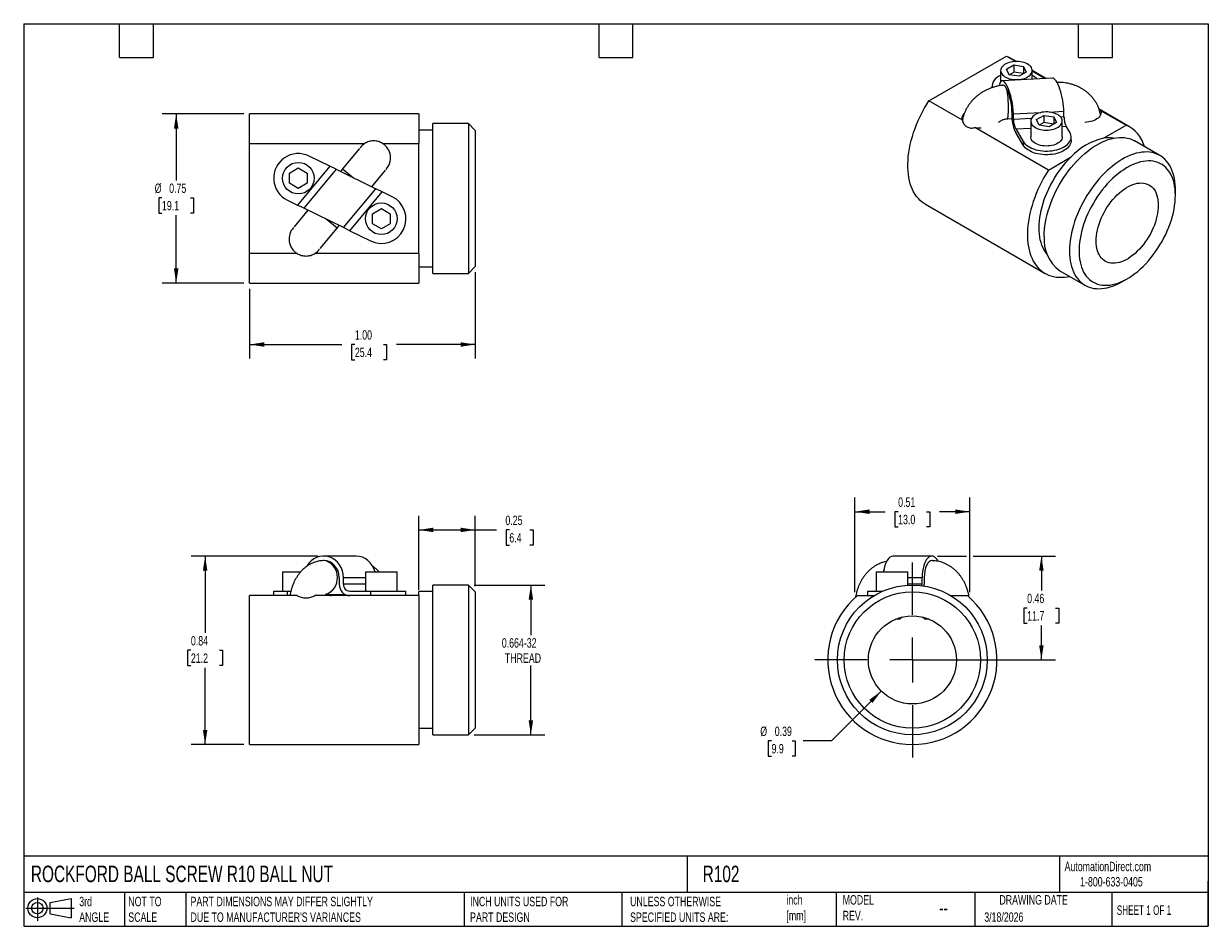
# Model space of a CAD drawing. Header units: inches. Extents: x 0.12 to 5.38, y 0.12 to 4.12.
import ezdxf

# ---------------------------------------------------------------- set-up
doc = ezdxf.new("R2010")
doc.units = ezdxf.units.IN
doc.header["$LTSCALE"] = 0.5
doc.header["$MEASUREMENT"] = 0
doc.linetypes.add('SLD-Center', pattern=[0.75, 0.6, -0.05, 0.05, -0.05])
doc.linetypes.add('SLD-Solid', pattern=[0])
doc.layers.add('CENTER', color=40, linetype='SLD-Center')
doc.layers.add('SLD-DEFPOINTS', color=7, linetype='Continuous')
doc.layers.add('DIMENSIONS', color=140, linetype='SLD-Solid', lineweight=25)
doc.layers.add('TEXT', color=140, linetype='SLD-Solid', lineweight=25)
doc.styles.add('SLDTEXTSTYLE0', font='TXT', dxfattribs={"width": 0.7})
doc.styles.add('SLDTEXTSTYLE1', font='TXT', dxfattribs={"width": 0.65})
doc.dimstyles.new('SLDDIMSTYLE0', dxfattribs={"dimtxt": 0.04248, "dimasz": 0.065, "dimexe": 0, "dimexo": 0.0625, "dimgap": 0.01062, "dimtad": 0, "dimtih": 1, "dimtoh": 1, "dimrnd": 1e-09, "dimzin": 12, "dimdsep": 46, "dimtxsty": 'SLDTEXTSTYLE0', "dimsah": 1, "dimcen": 0.09, "dimadec": 0, "dimazin": 3, "dimtfac": 1, "dimtofl": 0, "dimtmove": 0, "dimatfit": 3, "dimfxl": 0, "dimfrac": 2, "dimtolj": 1, "dimtzin": 12, "dimarcsym": 0})
doc.dimstyles.new('SLDDIMSTYLE1', dxfattribs={"dimtxt": 0.04248, "dimasz": 0.065, "dimexe": 0, "dimexo": 0.0625, "dimgap": 0.01062, "dimtad": 0, "dimtih": 1, "dimtoh": 1, "dimrnd": 1e-09, "dimdsep": 46, "dimtxsty": 'SLDTEXTSTYLE0', "dimsah": 1, "dimcen": 0.09, "dimadec": 0, "dimazin": 2, "dimtfac": 1, "dimtofl": 0, "dimtmove": 0, "dimatfit": 3, "dimfxl": 0, "dimfrac": 2, "dimtolj": 1, "dimtzin": 12, "dimarcsym": 0})
doc.dimstyles.new('SLDDIMSTYLE2', dxfattribs={"dimtxt": 0.04248, "dimasz": 0.065, "dimexe": 0, "dimexo": 0.0625, "dimgap": 0.01062, "dimtad": 0, "dimtih": 1, "dimtoh": 1, "dimrnd": 1e-09, "dimdsep": 46, "dimtxsty": 'SLDTEXTSTYLE0', "dimsah": 1, "dimcen": 0, "dimadec": 0, "dimazin": 2, "dimtfac": 1, "dimtofl": 0, "dimtmove": 0, "dimatfit": 3, "dimfxl": 0, "dimfrac": 2, "dimtolj": 1, "dimtzin": 12, "dimarcsym": 0})
doc.dimstyles.new('SLDDIMSTYLE3', dxfattribs={"dimtxt": 0.04248, "dimasz": 0.065, "dimexe": 0, "dimexo": 0.0625, "dimgap": 0.01062, "dimtad": 0, "dimtih": 1, "dimtoh": 1, "dimrnd": 1e-09, "dimzin": 4, "dimdsep": 46, "dimtxsty": 'SLDTEXTSTYLE0', "dimsah": 1, "dimcen": 0.09, "dimadec": 0, "dimazin": 1, "dimtfac": 1, "dimtofl": 0, "dimtmove": 0, "dimatfit": 3, "dimfxl": 0, "dimfrac": 2, "dimtolj": 1, "dimtzin": 12, "dimarcsym": 0})

# ---------------------------------------------------------------- blocks, each defined once
blk = doc.blocks.new('Block11')
at = {"color": 7, "linetype": 'SLD-Solid', "lineweight": 18}
for p, q in [((0, 0.0567), (0.2141, 0.0567)), ((0.051, 0.1045), (0.051, 0)), ((0.1079, 0.082), (0.2003, 0.0991)), ((0.1079, 0.0314), (0.1079, 0.082)), ((0.2003, 0.0991), (0.2003, 0.0144)), ((0.1079, 0.0314), (0.2003, 0.0144))]:
    blk.add_line(p, q, dxfattribs=at)
for radius in [0.0423, 0.0253]:
    blk.add_circle((0.051, 0.0567), radius, dxfattribs=at)
blk = doc.blocks.new('Block12')
at = {"layer": 'SLD-DEFPOINTS'}
blk.add_blockref('Block11', (0, 0), dxfattribs=at)
blk = doc.blocks.new('_D')
at = {"layer": 'DIMENSIONS'}
for p, q in [((2.1209, 1.6375), (2.4352, 1.6375)), ((2.3727, 1.6375), (2.3727, 1.4155)), ((2.3727, 0.9735), (2.3727, 1.2805)), ((2.1209, 0.9735), (2.4352, 0.9735))]:
    blk.add_line(p, q, dxfattribs=at)
for points in [[(2.3727, 1.6375), (2.3627, 1.5725), (2.3827, 1.5725)], [(2.3727, 0.9735), (2.3827, 1.0385), (2.3627, 1.0385)]]:
    blk.add_solid(points, dxfattribs=at)
at = {"layer": 'DIMENSIONS', "char_height": 0.04167, "attachment_point": 1, "style": 'SLDTEXTSTYLE0'}
for s, insert in [('0.664-32', (2.2439, 1.4017)), ('THREAD', (2.2574, 1.3342))]:
    blk.add_mtext(s, dxfattribs=dict(at, insert=insert))
blk = doc.blocks.new('_D_1')
at = {"layer": 'DIMENSIONS'}
for p, q in [((1.4291, 1.7655), (0.8666, 1.7655)), ((0.9291, 1.7655), (0.9291, 1.425)), ((0.866, 1.348), (0.8517, 1.348)), ((0.8517, 1.348), (0.8517, 1.2805)), ((0.9922, 1.348), (1.0065, 1.348)), ((1.0065, 1.348), (1.0065, 1.2805)), ((0.8517, 1.2805), (0.866, 1.2805)), ((0.9291, 0.9305), (0.9291, 1.271)), ((1.0065, 1.2805), (0.9922, 1.2805)), ((1.1009, 0.9305), (0.8666, 0.9305))]:
    blk.add_line(p, q, dxfattribs=at)
for points in [[(0.9291, 1.7655), (0.9191, 1.7005), (0.9391, 1.7005)], [(0.9291, 0.9305), (0.9391, 0.9955), (0.9191, 0.9955)]]:
    blk.add_solid(points, dxfattribs=at)
at = {"layer": 'DIMENSIONS', "char_height": 0.04167, "attachment_point": 1, "style": 'SLDTEXTSTYLE0'}
for s, insert in [('0.84', (0.866, 1.4112)), ('21.2', (0.866, 1.3342))]:
    blk.add_mtext(s, dxfattribs=dict(at, insert=insert))
blk = doc.blocks.new('_D_2')
at = {"layer": 'DIMENSIONS'}
for p, q in [((1.8759, 1.6155), (1.8759, 1.9441)), ((2.1259, 1.6325), (2.1259, 1.9441)), ((1.8759, 1.8816), (2.1259, 1.8816)), ((2.1259, 1.8816), (2.2198, 1.8816)), ((2.2773, 1.8816), (2.2631, 1.8816)), ((2.2631, 1.8816), (2.2631, 1.8141)), ((2.3682, 1.8816), (2.3825, 1.8816)), ((2.3825, 1.8816), (2.3825, 1.8141)), ((2.2631, 1.8141), (2.2773, 1.8141)), ((2.3825, 1.8141), (2.3682, 1.8141))]:
    blk.add_line(p, q, dxfattribs=at)
for points in [[(1.8759, 1.8816), (1.9409, 1.8716), (1.9409, 1.8916)], [(2.1259, 1.8816), (2.0609, 1.8916), (2.0609, 1.8716)]]:
    blk.add_solid(points, dxfattribs=at)
at = {"layer": 'DIMENSIONS', "char_height": 0.04167, "attachment_point": 1, "style": 'SLDTEXTSTYLE0'}
for s, insert in [('0.25', (2.2597, 1.9448)), ('6.4', (2.2773, 1.8678))]:
    blk.add_mtext(s, dxfattribs=dict(at, insert=insert))
blk = doc.blocks.new('_D_3')
at = {"layer": 'DIMENSIONS'}
for p, q in [((3.9256, 1.1676), (3.7048, 0.9468)), ((3.4392, 0.9468), (3.4249, 0.9468)), ((3.4249, 0.9468), (3.4249, 0.8793)), ((3.5301, 0.9468), (3.5443, 0.9468)), ((3.5443, 0.9468), (3.5443, 0.8793)), ((3.7048, 0.9468), (3.5798, 0.9468)), ((3.4249, 0.8793), (3.4392, 0.8793)), ((3.5443, 0.8793), (3.5301, 0.8793))]:
    blk.add_line(p, q, dxfattribs=at)
blk.add_solid([(3.9256, 1.1676), (3.8726, 1.1287), (3.8867, 1.1146)], dxfattribs=at)
at = {"layer": 'DIMENSIONS', "char_height": 0.04167, "attachment_point": 1, "style": 'SLDTEXTSTYLE0'}
for s, insert in [('%%c', (3.3894, 1.01)), ('0.39', (3.4536, 1.01)), ('9.9', (3.4392, 0.933))]:
    blk.add_mtext(s, dxfattribs=dict(at, insert=insert))
blk = doc.blocks.new('_D_4')
at = {"layer": 'DIMENSIONS'}
for p, q in [((4.1747, 1.7655), (4.3035, 1.7655)), ((4.3335, 1.7655), (4.6978, 1.7655)), ((4.6353, 1.7655), (4.6353, 1.6125)), ((4.5722, 1.5355), (4.558, 1.5355)), ((4.558, 1.5355), (4.558, 1.468)), ((4.6985, 1.5355), (4.7127, 1.5355)), ((4.7127, 1.5355), (4.7127, 1.468)), ((4.558, 1.468), (4.5722, 1.468)), ((4.6353, 1.3055), (4.6353, 1.4585)), ((4.7127, 1.468), (4.6985, 1.468)), ((4.0885, 1.3055), (4.6978, 1.3055))]:
    blk.add_line(p, q, dxfattribs=at)
for points in [[(4.6353, 1.7655), (4.6253, 1.7005), (4.6453, 1.7005)], [(4.6353, 1.3055), (4.6453, 1.3705), (4.6253, 1.3705)]]:
    blk.add_solid(points, dxfattribs=at)
at = {"layer": 'DIMENSIONS', "char_height": 0.04167, "attachment_point": 1, "style": 'SLDTEXTSTYLE0'}
for s, insert in [('0.46', (4.5722, 1.5987)), ('11.7', (4.5722, 1.5217))]:
    blk.add_mtext(s, dxfattribs=dict(at, insert=insert))
blk = doc.blocks.new('_D_5')
at = {"layer": 'DIMENSIONS'}
for p, q in [((3.8085, 1.6054), (3.8085, 2.0248)), ((4.3185, 1.6054), (4.3185, 2.0248)), ((3.8085, 1.9623), (3.9428, 1.9623)), ((4.0004, 1.9623), (3.9861, 1.9623)), ((3.9861, 1.9623), (3.9861, 1.8948)), ((4.1266, 1.9623), (4.1409, 1.9623)), ((4.1409, 1.9623), (4.1409, 1.8948)), ((4.3185, 1.9623), (4.1842, 1.9623)), ((3.9861, 1.8948), (4.0004, 1.8948)), ((4.1409, 1.8948), (4.1266, 1.8948))]:
    blk.add_line(p, q, dxfattribs=at)
for points in [[(3.8085, 1.9623), (3.8735, 1.9523), (3.8735, 1.9723)], [(4.3185, 1.9623), (4.2535, 1.9723), (4.2535, 1.9523)]]:
    blk.add_solid(points, dxfattribs=at)
at = {"layer": 'DIMENSIONS', "char_height": 0.04167, "attachment_point": 1, "style": 'SLDTEXTSTYLE0'}
for s, insert in [('0.51', (4.0004, 2.0255)), ('13.0', (4.0004, 1.9485))]:
    blk.add_mtext(s, dxfattribs=dict(at, insert=insert))
blk = doc.blocks.new('SW_CENTERMARKSYMBOL_0')
at = {"layer": 'CENTER', "color": 0}
for p, q in [((0, 0.2), (0, 0.432)), ((0, 0), (0, 0.1)), ((-0.2, 0), (-0.432, 0)), ((0, 0), (-0.1, 0)), ((0, 0), (0, -0.1)), ((0, 0), (0.1, 0)), ((0.2, 0), (0.432, 0)), ((0, -0.2), (0, -0.432))]:
    blk.add_line(p, q, dxfattribs=at)
blk = doc.blocks.new('_D_6')
at = {"layer": 'DIMENSIONS'}
for p, q in [((1.1009, 3.7254), (0.7383, 3.7254)), ((0.8008, 3.7254), (0.8008, 3.4304)), ((0.7377, 3.3534), (0.7234, 3.3534)), ((0.7234, 3.3534), (0.7234, 3.2859)), ((0.8639, 3.3534), (0.8782, 3.3534)), ((0.8782, 3.3534), (0.8782, 3.2859)), ((0.7234, 3.2859), (0.7377, 3.2859)), ((0.8008, 2.9754), (0.8008, 3.2764)), ((0.8782, 3.2859), (0.8639, 3.2859)), ((1.1009, 2.9754), (0.7383, 2.9754))]:
    blk.add_line(p, q, dxfattribs=at)
for points in [[(0.8008, 3.7254), (0.7908, 3.6604), (0.8108, 3.6604)], [(0.8008, 2.9754), (0.8108, 3.0404), (0.7908, 3.0404)]]:
    blk.add_solid(points, dxfattribs=at)
at = {"layer": 'DIMENSIONS', "char_height": 0.04167, "attachment_point": 1, "style": 'SLDTEXTSTYLE0'}
for s, insert in [('%%c', (0.7056, 3.4166)), ('0.75', (0.7697, 3.4166)), ('19.1', (0.7377, 3.3396))]:
    blk.add_mtext(s, dxfattribs=dict(at, insert=insert))
blk = doc.blocks.new('_D_7')
at = {"layer": 'DIMENSIONS'}
for p, q in [((2.1259, 3.0234), (2.1259, 2.6408)), ((1.1259, 2.9504), (1.1259, 2.6408)), ((1.1259, 2.7033), (1.5351, 2.7033)), ((1.5927, 2.7033), (1.5784, 2.7033)), ((1.5784, 2.7033), (1.5784, 2.6358)), ((1.7189, 2.7033), (1.7332, 2.7033)), ((1.7332, 2.7033), (1.7332, 2.6358)), ((2.1259, 2.7033), (1.7765, 2.7033)), ((1.5784, 2.6358), (1.5927, 2.6358)), ((1.7332, 2.6358), (1.7189, 2.6358))]:
    blk.add_line(p, q, dxfattribs=at)
for points in [[(1.1259, 2.7033), (1.1909, 2.6933), (1.1909, 2.7133)], [(2.1259, 2.7033), (2.0609, 2.7133), (2.0609, 2.6933)]]:
    blk.add_solid(points, dxfattribs=at)
at = {"layer": 'DIMENSIONS', "char_height": 0.04167, "attachment_point": 1, "style": 'SLDTEXTSTYLE0'}
for s, insert in [('1.00', (1.5927, 2.7665)), ('25.4', (1.5927, 2.6895))]:
    blk.add_mtext(s, dxfattribs=dict(at, insert=insert))

msp = doc.modelspace()

# ---------------------------------------------------------------- linework, layer by layer
for p, q in [((4.1361, 3.7827), (4.4808, 3.9816)), ((4.4808, 3.9816), (4.5222, 3.9577)), ((4.4811, 3.9241), (4.513, 3.9425)), ((4.5244, 3.9578), (4.4959, 3.9742)), ((4.513, 3.9425), (4.5566, 3.9358)), ((4.513, 3.9425), (4.513, 3.9106)), ((4.4547, 3.9173), (4.4547, 3.8684)), ((4.4928, 3.8989), (4.4811, 3.9241)), ((4.4928, 3.8989), (4.513, 3.9106)), ((4.5364, 3.8922), (4.4928, 3.8989)), ((4.5566, 3.9039), (4.513, 3.9106)), ((4.5683, 3.9106), (4.5364, 3.8922)), ((4.5566, 3.9358), (4.5683, 3.9106)), ((4.5566, 3.9358), (4.5566, 3.9039)), ((4.5947, 3.8795), (4.5947, 3.9173)), ((4.6545, 3.8826), (4.5947, 3.9172)), ((4.5947, 3.9159), (4.6525, 3.8825)), ((4.4157, 3.8471), (4.4157, 3.8411)), ((4.6847, 3.8842), (4.4611, 3.8725)), ((4.2849, 3.6968), (4.1361, 3.7827)), ((4.5046, 3.7362), (4.5046, 3.7117)), ((4.5113, 3.7249), (4.6333, 3.7313)), ((4.6703, 3.7333), (4.7348, 3.7367)), ((4.7348, 3.7122), (4.7348, 3.7367)), ((5.0263, 3.668), (4.8908, 3.7463)), ((4.8977, 3.741), (5.0111, 3.6755)), ((1.8759, 3.7254), (1.1259, 3.7254)), ((1.1259, 3.5942), (1.1259, 3.7254)), ((1.8759, 3.7254), (1.8759, 3.5942)), ((2.0959, 3.6824), (1.9379, 3.6824)), ((1.9379, 3.0184), (1.9379, 3.6824)), ((2.1259, 3.6524), (2.0959, 3.6824)), ((2.0959, 3.6824), (2.0959, 3.0184)), ((4.4864, 3.7036), (4.5048, 3.7045)), ((4.5113, 3.7004), (4.5113, 3.7249)), ((4.5906, 3.7046), (4.5113, 3.7004)), ((4.5879, 3.6935), (4.5879, 3.6233)), ((4.6143, 3.7002), (4.6462, 3.7186)), ((4.626, 3.6751), (4.6143, 3.7002)), ((4.6462, 3.6867), (4.626, 3.6751)), ((4.6696, 3.6683), (4.626, 3.6751)), ((4.6462, 3.7186), (4.6898, 3.7119)), ((4.6462, 3.7186), (4.6462, 3.6867)), ((4.6898, 3.68), (4.6462, 3.6867)), ((4.7015, 3.6868), (4.6696, 3.6683)), ((4.6898, 3.7119), (4.7015, 3.6868)), ((4.6898, 3.7119), (4.6898, 3.68)), ((4.7348, 3.7122), (4.7206, 3.7114)), ((4.7279, 3.6233), (4.7279, 3.6935)), ((4.9105, 3.6174), (5.0111, 3.6755)), ((1.9379, 3.6529), (1.8759, 3.6529)), ((2.1259, 3.6524), (2.1259, 3.0484)), ((4.6664, 3.4765), (4.3409, 3.6645)), ((4.5213, 3.6591), (4.5879, 3.6626)), ((4.5213, 3.6591), (4.5548, 3.6028)), ((4.5548, 3.5865), (4.5213, 3.6427)), ((4.7279, 3.6699), (4.7449, 3.6708)), ((4.761, 3.6437), (4.7449, 3.6708)), ((4.7669, 3.6069), (4.7669, 3.6233)), ((1.1259, 3.5942), (1.6364, 3.5942)), ((1.1259, 3.1067), (1.1259, 3.5942)), ((1.613, 3.572), (1.5383, 3.4824)), ((1.7155, 3.5942), (1.8759, 3.5942)), ((1.8759, 3.4518), (1.8759, 3.5942)), ((4.5548, 3.6028), (4.5548, 3.5865)), ((5.1603, 3.541), (5.0486, 3.6055)), ((1.4822, 3.4932), (1.3896, 3.5384)), ((4.6664, 3.4765), (4.7671, 3.5346)), ((1.3027, 3.463), (1.3418, 3.4855)), ((1.4822, 3.4932), (1.3385, 3.3207)), ((1.3418, 3.4855), (1.3808, 3.463)), ((1.5099, 3.4796), (1.3662, 3.3072)), ((1.5099, 3.4796), (1.4822, 3.4932)), ((1.5099, 3.4796), (1.6857, 3.3937)), ((1.5383, 3.4824), (1.5284, 3.4706)), ((1.5383, 3.4824), (1.5868, 3.442)), ((1.6672, 3.4027), (1.7282, 3.476)), ((1.3027, 3.4179), (1.3027, 3.463)), ((1.3418, 3.3953), (1.3027, 3.4179)), ((1.3808, 3.4179), (1.3418, 3.3953)), ((1.3808, 3.463), (1.3808, 3.4179)), ((1.8759, 3.249), (1.8759, 3.4518)), ((1.542, 3.2213), (1.6857, 3.3937)), ((1.5697, 3.2077), (1.7134, 3.3801)), ((1.7134, 3.3801), (1.6857, 3.3937)), ((1.758, 3.3584), (1.7134, 3.3801)), ((5.2291, 3.3645), (5.2291, 3.389)), ((1.2939, 3.3425), (1.3385, 3.3207)), ((1.3662, 3.3072), (1.3385, 3.3207)), ((4.121, 3.3247), (4.6513, 3.0185)), ((1.3847, 3.2981), (1.3237, 3.2249)), ((1.542, 3.2213), (1.3662, 3.3072)), ((1.5136, 3.2185), (1.4651, 3.2588)), ((1.6711, 3.283), (1.7101, 3.3055)), ((1.6711, 3.2379), (1.6711, 3.283)), ((1.7101, 3.3055), (1.7492, 3.283)), ((1.7492, 3.283), (1.7492, 3.2379)), ((1.4389, 3.1289), (1.5136, 3.2185)), ((1.5136, 3.2185), (1.5235, 3.2303)), ((1.5697, 3.2077), (1.542, 3.2213)), ((1.5697, 3.2077), (1.6623, 3.1625)), ((1.7101, 3.2153), (1.6711, 3.2379)), ((1.7492, 3.2379), (1.7101, 3.2153)), ((1.8759, 3.1067), (1.8759, 3.249)), ((1.1259, 2.9754), (1.1259, 3.1067)), ((1.3364, 3.1067), (1.1259, 3.1067)), ((1.8759, 3.1067), (1.4155, 3.1067)), ((1.8759, 3.1067), (1.8759, 2.9754)), ((1.8759, 3.0479), (1.9379, 3.0479)), ((2.0959, 3.0184), (2.1259, 3.0484)), ((1.9379, 3.0184), (2.0959, 3.0184)), ((4.7166, 3.0304), (4.8284, 2.9659)), ((4.9944, 2.9824), (5.0156, 2.9947)), ((1.1259, 2.9754), (1.8759, 2.9754)), ((1.5978, 1.7655), (1.4541, 1.7655)), ((4.1497, 1.7655), (3.9773, 1.7655)), ((1.2718, 1.6965), (1.2718, 1.6105)), ((1.2718, 1.6965), (1.3531, 1.6965)), ((1.6401, 1.6965), (1.6401, 1.6105)), ((1.6401, 1.6965), (1.7801, 1.6965)), ((1.7801, 1.6105), (1.7801, 1.6965)), ((3.9035, 1.6965), (3.9035, 1.6105)), ((3.9035, 1.6965), (4.0341, 1.6965)), ((4.0341, 1.6965), (4.0435, 1.6965)), ((4.0435, 1.6369), (4.0435, 1.6965)), ((1.5235, 1.6705), (1.5235, 1.6405)), ((1.542, 1.6405), (1.542, 1.6705)), ((1.542, 1.6705), (1.6401, 1.6705)), ((1.6401, 1.6405), (1.542, 1.6405)), ((2.0959, 1.6375), (1.9379, 1.6375)), ((1.9379, 1.3055), (1.9379, 1.6375)), ((2.1259, 1.6075), (2.0959, 1.6375)), ((2.0959, 1.6375), (2.0959, 1.3055)), ((4.0435, 1.6705), (4.1068, 1.6705)), ((4.1068, 1.6405), (4.0435, 1.6405)), ((4.1068, 1.6405), (4.1068, 1.6705)), ((4.1158, 1.6705), (4.1158, 1.6405)), ((1.1259, 0.9305), (1.1259, 1.5905)), ((1.3364, 1.5905), (1.1259, 1.5905)), ((1.2328, 1.6105), (1.2328, 1.5905)), ((1.2328, 1.6105), (1.2939, 1.6105)), ((1.2939, 1.5905), (1.2939, 1.6105)), ((1.2939, 1.6105), (1.3091, 1.6105)), ((1.8759, 1.5905), (1.4155, 1.5905)), ((1.464, 1.5955), (1.5496, 1.5955)), ((1.5697, 1.6105), (1.6623, 1.6105)), ((1.6623, 1.6105), (1.6623, 1.5905)), ((1.6623, 1.6105), (1.8191, 1.6105)), ((1.8191, 1.5905), (1.8191, 1.6105)), ((1.9379, 1.608), (1.8759, 1.608)), ((1.8759, 1.5905), (1.8759, 1.608)), ((1.8759, 1.5905), (1.8759, 0.9305)), ((2.1259, 1.6075), (2.1259, 1.0035)), ((3.8198, 1.5905), (3.8932, 1.5905)), ((3.8645, 1.6105), (3.8645, 1.5905)), ((3.8645, 1.6105), (3.9323, 1.6105)), ((4.2338, 1.5905), (4.3072, 1.5905)), ((4.003, 1.4855), (3.9885, 1.4855)), ((4.0076, 1.4855), (4.003, 1.4855)), ((4.0076, 1.4855), (4.0165, 1.4944)), ((4.0165, 1.4944), (4.0152, 1.4944)), ((4.0165, 1.4944), (4.0165, 1.4947)), ((4.1105, 1.4947), (4.1105, 1.4944)), ((4.1105, 1.4944), (4.1194, 1.4855)), ((4.1118, 1.4944), (4.1105, 1.4944)), ((4.1385, 1.4855), (4.1194, 1.4855)), ((1.9379, 0.9735), (1.9379, 1.3055)), ((2.0959, 1.3055), (2.0959, 0.9735)), ((1.8759, 1.003), (1.9379, 1.003)), ((2.0959, 0.9735), (2.1259, 1.0035)), ((1.9379, 0.9735), (2.0959, 0.9735)), ((1.1259, 0.9305), (1.8759, 0.9305))]:
    msp.add_line(p, q)
at = {"flags": 128}
for points in [[(4.5742, 3.8888), (4.5799, 3.8925), (4.5848, 3.8966), (4.5887, 3.901), (4.5917, 3.9057), (4.5937, 3.9105), (4.5946, 3.9155), (4.5945, 3.9204), (4.5933, 3.9254), (4.5911, 3.9302), (4.5878, 3.9348), (4.5836, 3.9391), (4.5785, 3.9432), (4.5726, 3.9468), (4.566, 3.95), (4.5587, 3.9526), (4.551, 3.9548), (4.5428, 3.9564), (4.5344, 3.9574), (4.5258, 3.9577), (4.5172, 3.9575), (4.5087, 3.9567), (4.5004, 3.9552), (4.4925, 3.9532), (4.4851, 3.9507), (4.4783, 3.9476), (4.4722, 3.9441), (4.4669, 3.9402), (4.4625, 3.9359), (4.459, 3.9314), (4.4565, 3.9266), (4.4551, 3.9217), (4.4547, 3.9167), (4.4554, 3.9118), (4.4571, 3.9069), (4.4598, 3.9022), (4.4635, 3.8977), (4.4682, 3.8935), (4.4737, 3.8897), (4.48, 3.8863), (4.4869, 3.8833), (4.4945, 3.8809), (4.5024, 3.879), (4.5108, 3.8777), (4.5193, 3.8771), (4.5279, 3.877), (4.5365, 3.8775), (4.5449, 3.8786), (4.553, 3.8804), (4.5606, 3.8827), (4.5677, 3.8855), (4.5742, 3.8888)], [(4.4808, 3.9816), (4.4911, 3.9769), (4.4959, 3.9742)], [(4.121, 3.3247), (4.1161, 3.3276), (4.1068, 3.3341), (4.0981, 3.3415), (4.09, 3.3498), (4.0824, 3.3589), (4.0754, 3.3687), (4.0691, 3.3794), (4.0635, 3.3908), (4.0585, 3.4028), (4.0542, 3.4156), (4.0506, 3.429), (4.0477, 3.443), (4.0456, 3.4576), (4.0441, 3.4727), (4.0434, 3.4883), (4.0434, 3.5043), (4.0441, 3.5207), (4.0455, 3.5375), (4.0477, 3.5546), (4.0506, 3.5719), (4.0542, 3.5895), (4.0584, 3.6072), (4.0634, 3.625), (4.0691, 3.6429), (4.0753, 3.6608), (4.0823, 3.6787), (4.0898, 3.6965), (4.098, 3.7142), (4.1067, 3.7317), (4.116, 3.749), (4.1258, 3.766), (4.1361, 3.7827)], [(4.7255, 3.704), (4.7228, 3.7087), (4.719, 3.7132), (4.7144, 3.7173), (4.7089, 3.7212), (4.7026, 3.7246), (4.6957, 3.7275), (4.6881, 3.7299), (4.6801, 3.7318), (4.6718, 3.7331), (4.6633, 3.7338), (4.6547, 3.7339), (4.6461, 3.7333), (4.6377, 3.7322), (4.6296, 3.7305), (4.622, 3.7282), (4.6148, 3.7254), (4.6084, 3.7221), (4.6027, 3.7183), (4.5978, 3.7142), (4.5939, 3.7098), (4.5909, 3.7051), (4.5889, 3.7003), (4.588, 3.6954), (4.5881, 3.6904), (4.5893, 3.6855), (4.5915, 3.6806), (4.5948, 3.676), (4.5989, 3.6717), (4.604, 3.6677), (4.6099, 3.6641), (4.6166, 3.6609), (4.6238, 3.6582), (4.6316, 3.656), (4.6398, 3.6545), (4.6482, 3.6535), (4.6568, 3.6531), (4.6654, 3.6533), (4.6739, 3.6542), (4.6822, 3.6556), (4.6901, 3.6576), (4.6974, 3.6602), (4.7042, 3.6632), (4.7103, 3.6667), (4.7156, 3.6707), (4.7201, 3.6749), (4.7235, 3.6795), (4.726, 3.6842), (4.7275, 3.6891), (4.7279, 3.6941), (4.7272, 3.6991), (4.7255, 3.704)], [(4.8977, 3.741), (4.8992, 3.736), (4.8996, 3.7309), (4.8991, 3.7258), (4.8975, 3.7208), (4.8949, 3.7159), (4.8913, 3.7113), (4.8868, 3.7069), (4.8815, 3.7029), (4.8754, 3.6992), (4.8685, 3.696), (4.8611, 3.6933), (4.8532, 3.6911), (4.8448, 3.6894), (4.8362, 3.6883), (4.8274, 3.6878), (4.8274, 3.6878)], [(4.5548, 3.6028), (4.5588, 3.5971), (4.5637, 3.5916), (4.5695, 3.5864), (4.5762, 3.5816), (4.5837, 3.5772), (4.5918, 3.5732), (4.6007, 3.5697), (4.61, 3.5667), (4.6199, 3.5643), (4.6301, 3.5624), (4.6405, 3.5611), (4.6512, 3.5605), (4.6619, 3.5604), (4.6725, 3.5609), (4.683, 3.562), (4.6933, 3.5638), (4.7032, 3.566), (4.7127, 3.5689), (4.7217, 3.5723), (4.7301, 3.5761), (4.7377, 3.5804), (4.7446, 3.5851), (4.7507, 3.5902), (4.7558, 3.5956), (4.76, 3.6013), (4.7633, 3.6072), (4.7655, 3.6132), (4.7667, 3.6194), (4.7668, 3.6256), (4.7659, 3.6317), (4.7639, 3.6378), (4.761, 3.6437)], [(4.7279, 3.6233), (4.7275, 3.6189), (4.726, 3.614), (4.7235, 3.6093), (4.7201, 3.6047), (4.7156, 3.6004), (4.7103, 3.5965), (4.7042, 3.593), (4.6974, 3.5899), (4.6901, 3.5874), (4.6822, 3.5854), (4.6739, 3.5839), (4.6654, 3.5831), (4.6568, 3.5829), (4.6482, 3.5832), (4.6398, 3.5842), (4.6316, 3.5858), (4.6238, 3.588), (4.6166, 3.5907), (4.6099, 3.5938), (4.604, 3.5975), (4.5989, 3.6015), (4.5948, 3.6058), (4.5915, 3.6104), (4.5893, 3.6152), (4.5881, 3.6202), (4.5879, 3.6233)], [(4.7669, 3.6069), (4.7667, 3.6031), (4.7655, 3.5969), (4.7633, 3.5909), (4.76, 3.585), (4.7558, 3.5793), (4.7507, 3.5739), (4.7446, 3.5688), (4.7377, 3.5641), (4.7301, 3.5598), (4.7217, 3.5559), (4.7127, 3.5526), (4.7032, 3.5497), (4.6933, 3.5474), (4.683, 3.5457), (4.6725, 3.5446), (4.6619, 3.5441), (4.6512, 3.5441), (4.6405, 3.5448), (4.6301, 3.5461), (4.6199, 3.548), (4.61, 3.5504), (4.6007, 3.5534), (4.5918, 3.5569), (4.5837, 3.5609), (4.5762, 3.5653), (4.5695, 3.5701), (4.5637, 3.5753), (4.5588, 3.5808), (4.5548, 3.5865)], [(4.6479, 3.1824), (4.6482, 3.1977), (4.6493, 3.2134), (4.6511, 3.2293), (4.6536, 3.2456), (4.6569, 3.262), (4.6608, 3.2787), (4.6654, 3.2955), (4.6707, 3.3123), (4.6766, 3.3291), (4.6832, 3.3459), (4.6904, 3.3627), (4.6982, 3.3793), (4.7066, 3.3957), (4.7155, 3.4118), (4.7249, 3.4277), (4.7348, 3.4432), (4.7452, 3.4584), (4.7559, 3.4731), (4.7671, 3.4873), (4.7787, 3.501), (4.7905, 3.5142), (4.8027, 3.5267), (4.8151, 3.5386), (4.8277, 3.5498), (4.8404, 3.5603), (4.8533, 3.57), (4.8663, 3.579), (4.8794, 3.5872), (4.8924, 3.5945), (4.9054, 3.6009), (4.9184, 3.6065), (4.9312, 3.6112), (4.9439, 3.615), (4.9564, 3.6179), (4.9687, 3.6199), (4.9807, 3.6209), (4.9924, 3.621), (5.0037, 3.6201), (5.0147, 3.6183), (5.0253, 3.6156), (5.0355, 3.612), (5.0451, 3.6074), (5.0486, 3.6055)], [(4.6594, 3.1052), (4.6532, 3.1133), (4.6474, 3.1226), (4.6421, 3.1326), (4.6375, 3.1434), (4.6337, 3.1548), (4.6305, 3.1669), (4.628, 3.1796), (4.6262, 3.1928), (4.6252, 3.2066), (4.6249, 3.2208), (4.6253, 3.2354), (4.6264, 3.2504), (4.6283, 3.2658), (4.6309, 3.2813), (4.6342, 3.2971), (4.6381, 3.3131), (4.6428, 3.3291), (4.6481, 3.3452), (4.6541, 3.3613), (4.6607, 3.3774), (4.6679, 3.3933), (4.6757, 3.409), (4.6841, 3.4246), (4.693, 3.4398), (4.7023, 3.4547), (4.7122, 3.4693), (4.7224, 3.4834), (4.7331, 3.497), (4.7441, 3.5101), (4.7555, 3.5227), (4.7671, 3.5346)], [(5.2291, 3.389), (5.229, 3.3965), (5.2283, 3.4111), (5.2268, 3.4253), (5.2247, 3.4389), (5.2218, 3.4519), (5.2182, 3.4643), (5.2139, 3.4761), (5.209, 3.4872), (5.2034, 3.4975), (5.1971, 3.5072), (5.1902, 3.516), (5.1827, 3.524), (5.1746, 3.5312), (5.166, 3.5375), (5.1568, 3.5429), (5.1472, 3.5475), (5.137, 3.5511), (5.1265, 3.5538), (5.1155, 3.5556), (5.1041, 3.5565), (5.0924, 3.5564), (5.0804, 3.5554), (5.0681, 3.5534), (5.0556, 3.5505), (5.0429, 3.5467), (5.0301, 3.542), (5.0171, 3.5364), (5.0041, 3.53), (4.9911, 3.5227), (4.978, 3.5145), (4.965, 3.5055), (4.9521, 3.4958), (4.9394, 3.4853), (4.9268, 3.4741), (4.9144, 3.4622), (4.9022, 3.4497), (4.8904, 3.4365), (4.8788, 3.4228), (4.8677, 3.4086), (4.8569, 3.3939), (4.8465, 3.3787), (4.8366, 3.3632), (4.8272, 3.3473), (4.8183, 3.3312), (4.8099, 3.3148), (4.8021, 3.2982), (4.7949, 3.2815), (4.7884, 3.2646), (4.7824, 3.2478), (4.7771, 3.231), (4.7725, 3.2142), (4.7686, 3.1976), (4.7654, 3.1811), (4.7628, 3.1648), (4.761, 3.1489), (4.7599, 3.1332), (4.7596, 3.1179)], [(4.6664, 3.4765), (4.6561, 3.4598), (4.6463, 3.4428), (4.637, 3.4255), (4.6283, 3.408), (4.6202, 3.3904), (4.6126, 3.3726), (4.6057, 3.3547), (4.5994, 3.3368), (4.5937, 3.3189), (4.5888, 3.301), (4.5845, 3.2833), (4.5809, 3.2658), (4.578, 3.2484), (4.5759, 3.2313), (4.5744, 3.2146), (4.5737, 3.1981), (4.5737, 3.1821), (4.5744, 3.1665), (4.5759, 3.1514), (4.5781, 3.1369), (4.581, 3.1229), (4.5846, 3.1095), (4.5888, 3.0967), (4.5938, 3.0846), (4.5995, 3.0732), (4.6058, 3.0626), (4.6127, 3.0527), (4.6203, 3.0436), (4.6284, 3.0354), (4.6372, 3.028), (4.6465, 3.0214), (4.6563, 3.0158), (4.6666, 3.011), (4.6774, 3.0072), (4.6886, 3.0042), (4.7003, 3.0022), (4.7123, 3.0011), (4.7246, 3.001), (4.7373, 3.0018), (4.7503, 3.0035), (4.76, 3.0054)], [(5.2291, 3.3645), (5.2287, 3.3788), (5.2276, 3.3925), (5.2258, 3.4058), (5.2232, 3.4185), (5.22, 3.4306), (5.216, 3.442), (5.2113, 3.4528), (5.206, 3.4628), (5.2, 3.472), (5.1933, 3.4805), (5.1861, 3.4881), (5.1782, 3.4949), (5.1698, 3.5008), (5.1609, 3.5058), (5.1515, 3.5099), (5.1416, 3.5131), (5.1312, 3.5153), (5.1205, 3.5166), (5.1094, 3.5169), (5.098, 3.5163), (5.0863, 3.5147), (5.0743, 3.5122), (5.0622, 3.5088), (5.0499, 3.5044), (5.0375, 3.4992), (5.025, 3.493), (5.0124, 3.486), (4.9999, 3.4781), (4.9874, 3.4694), (4.975, 3.46), (4.9628, 3.4497), (4.9508, 3.4388), (4.9389, 3.4272), (4.9274, 3.4149), (4.9161, 3.402), (4.9052, 3.3886), (4.8946, 3.3747), (4.8845, 3.3603), (4.8748, 3.3455), (4.8657, 3.3303), (4.857, 3.3149), (4.8489, 3.2992), (4.8413, 3.2832), (4.8344, 3.2672), (4.8281, 3.251), (4.8224, 3.2348), (4.8174, 3.2187), (4.813, 3.2026), (4.8094, 3.1866), (4.8065, 3.1709), (4.8043, 3.1553), (4.8028, 3.1401), (4.8021, 3.1252), (4.8021, 3.1108), (4.8028, 3.0967), (4.8043, 3.0832), (4.8065, 3.0702), (4.8094, 3.0578), (4.813, 3.0461), (4.8174, 3.035), (4.8224, 3.0246), (4.8281, 3.015), (4.8344, 3.0061), (4.8413, 2.9981), (4.8489, 2.9909), (4.857, 2.9845), (4.8657, 2.9791), (4.8748, 2.9745), (4.8845, 2.9709), (4.8946, 2.9682), (4.9052, 2.9664), (4.9161, 2.9656), (4.9274, 2.9657), (4.9389, 2.9668), (4.9508, 2.9689), (4.9628, 2.9718), (4.975, 2.9757), (4.9874, 2.9805), (4.9999, 2.9863), (5.0124, 2.9928), (5.025, 3.0003), (5.0375, 3.0086), (5.0499, 3.0177), (5.0622, 3.0275), (5.0743, 3.0381), (5.0863, 3.0494), (5.098, 3.0613), (5.1094, 3.0739), (5.1205, 3.0871), (5.1312, 3.1007), (5.1416, 3.1149), (5.1515, 3.1295), (5.1609, 3.1445), (5.1698, 3.1598), (5.1782, 3.1754), (5.1861, 3.1912), (5.1933, 3.2072), (5.2, 3.2233), (5.206, 3.2395), (5.2113, 3.2557), (5.216, 3.2718), (5.22, 3.2879), (5.2232, 3.3037), (5.2258, 3.3194), (5.2276, 3.3348), (5.2287, 3.3498), (5.2291, 3.3645)], [(4.8777, 3.1616), (4.878, 3.1735), (4.8791, 3.1857), (4.881, 3.1982), (4.8835, 3.2109), (4.8868, 3.2238), (4.8907, 3.2367), (4.8953, 3.2497), (4.9006, 3.2627), (4.9064, 3.2755), (4.9129, 3.2882), (4.9198, 3.3006), (4.9273, 3.3127), (4.9353, 3.3244), (4.9437, 3.3357), (4.9525, 3.3464), (4.9616, 3.3566), (4.971, 3.3662), (4.9807, 3.3751), (4.9905, 3.3833), (5.0005, 3.3908), (5.0105, 3.3974), (5.0206, 3.4033), (5.0306, 3.4082), (5.0406, 3.4123), (5.0504, 3.4154), (5.0601, 3.4176), (5.0695, 3.4189), (5.0786, 3.4192), (5.0874, 3.4186), (5.0958, 3.417), (5.1038, 3.4145), (5.1113, 3.4111), (5.1182, 3.4068), (5.1247, 3.4015), (5.1305, 3.3955), (5.1358, 3.3886), (5.1404, 3.3809), (5.1443, 3.3725), (5.1476, 3.3633), (5.1501, 3.3535), (5.152, 3.3432), (5.1531, 3.3322), (5.1534, 3.3208), (5.1531, 3.309), (5.152, 3.2968), (5.1501, 3.2843), (5.1476, 3.2716), (5.1443, 3.2587), (5.1404, 3.2457), (5.1358, 3.2327), (5.1305, 3.2198), (5.1247, 3.2069), (5.1182, 3.1943), (5.1113, 3.1818), (5.1038, 3.1698), (5.0958, 3.158), (5.0874, 3.1468), (5.0786, 3.136), (5.0695, 3.1258), (5.0601, 3.1162), (5.0504, 3.1073), (5.0406, 3.0991), (5.0306, 3.0917), (5.0206, 3.085), (5.0105, 3.0792), (5.0005, 3.0743), (4.9905, 3.0702), (4.9807, 3.067), (4.971, 3.0648), (4.9616, 3.0636), (4.9525, 3.0632), (4.9437, 3.0638), (4.9353, 3.0654), (4.9273, 3.0679), (4.9198, 3.0714), (4.9129, 3.0757), (4.9064, 3.0809), (4.9006, 3.087), (4.8953, 3.0939), (4.8907, 3.1016), (4.8868, 3.11), (4.8835, 3.1191), (4.881, 3.1289), (4.8791, 3.1393), (4.878, 3.1502), (4.8777, 3.1616)], [(4.7596, 3.1179), (4.7599, 3.1031), (4.761, 3.0887), (4.7628, 3.0748), (4.7654, 3.0615), (4.7686, 3.0488), (4.7725, 3.0366), (4.7771, 3.0252), (4.7824, 3.0145), (4.7884, 3.0045), (4.7949, 2.9953), (4.8021, 2.9869), (4.8099, 2.9793), (4.8183, 2.9725), (4.8272, 2.9666), (4.8366, 2.9616), (4.8465, 2.9575), (4.8569, 2.9544), (4.8677, 2.9521), (4.8788, 2.9508), (4.8904, 2.9504), (4.9022, 2.9509), (4.9144, 2.9524), (4.9268, 2.9548), (4.9394, 2.9582), (4.9521, 2.9624), (4.965, 2.9676), (4.978, 2.9736), (4.9911, 2.9805), (4.9944, 2.9824)]]:
    msp.add_lwpolyline(points, dxfattribs=at)
for centre, radius in [((1.3418, 3.4404), 0.07), ((1.7101, 3.2604), 0.07), ((4.0635, 1.3055), 0.332), ((4.0635, 1.3055), 0.302), ((4.0635, 1.3055), 0.195)]:
    msp.add_circle(centre, radius)
for centre, radius, start, end in [((4.471, 3.843), 0.0548, 107.2725, 181.7893), ((4.5552, 3.8115), 0.0926, 48.2643, 64.7991), ((4.0183, 3.7575), 0.4711, 353.4302, 9.1134), ((4.3127, 3.7065), 0.0295, 129.8698, 199.2551), ((4.9522, 3.5435), 0.1446, 14.8314, 65.9547), ((4.358, 3.7922), 0.1289, 262.3735, 274.8082), ((1.6759, 3.5304), 0.075, 121.8301, 143.2899), ((1.6759, 3.5304), 0.075, 317.099, 58.1699), ((4.9709, 3.3471), 0.2769, 102.604, 137.3906), ((4.9338, 3.4878), 0.1316, 80.5998, 100.1864), ((1.3418, 3.4404), 0.109, 63.9584, 243.9584), ((1.7101, 3.2604), 0.109, 243.9584, 63.9584), ((1.3759, 3.1704), 0.075, 137.099, 238.1699), ((4.8146, 3.1663), 0.1676, 174.4859, 234.2019), ((1.3759, 3.1704), 0.075, 301.8301, 323.2899), ((1.4366, 1.6705), 0.0793, 290.8374, 68.9443), ((4.0308, 1.6738), 0.0989, 160.1987, 166.7607), ((4.0635, 1.3055), 0.375, 130.5358, 49.4642)]:
    msp.add_arc(centre, radius, start, end)
for centre, major_axis, ratio, start_param, end_param in [((4.4795, 3.7783), (-0.0194, 0.094), 0.267354, 4.054283, 6.936362), ((4.4795, 3.7783), (-0.0153, 0.0742), 0.267354, 4.054283, 6.325594), ((4.703, 3.7901), (-0.0194, 0.094), 0.267354, 4.054283, 6.242423), ((4.5213, 3.6836), (-0.0102, 0.0495), 0.267354, 0.91269, 2.483486), ((4.5213, 3.6836), (-0.0061, 0.0297), 0.267354, 0.91269, 2.483486), ((4.7449, 3.6953), (-0.0061, 0.0297), 0.267354, 0.91269, 2.483486), ((1.4541, 1.6705), (0, 0.095), 0.925038, 4.712389, 7.29318), ((1.4541, 1.6705), (0, 0.075), 0.925038, 4.712389, 6.283185), ((1.5978, 1.6705), (0, 0.095), 0.925038, 4.98961, 6.283185), ((3.9773, 1.6705), (0, 0.095), 0.452004, 0, 1.293575), ((4.1497, 1.6705), (0, 0.095), 0.452004, 5.573468, 7.853982), ((4.1497, 1.6705), (0, 0.075), 0.452004, 6.249665, 7.853982), ((1.5697, 1.6405), (0, 0.05), 0.925038, 1.570796, 3.141593), ((1.5697, 1.6405), (0, 0.03), 0.925038, 1.570796, 3.141593), ((4.0932, 1.6405), (0, 0.03), 0.452004, 4.517883, 4.712389), ((4.0932, 1.6405), (0, 0.05), 0.452004, 4.569694, 4.712389), ((1.4822, 1.6405), (0, 0.05), 0.925038, 3.141593, 3.592619)]:
    msp.add_ellipse(centre, major_axis=major_axis, ratio=ratio, start_param=start_param, end_param=end_param)
for points, knots in [([(4.4658, 3.8523), (4.4627, 3.8519), (4.4549, 3.8511), (4.4428, 3.8488), (4.4294, 3.8455), (4.4162, 3.8414), (4.4033, 3.8365), (4.3907, 3.8309), (4.3786, 3.8244), (4.367, 3.8173), (4.3559, 3.8095), (4.3455, 3.801), (4.3357, 3.7919), (4.3266, 3.7822), (4.3182, 3.772), (4.3107, 3.7614), (4.304, 3.7503), (4.2982, 3.7389), (4.2933, 3.7272), (4.2894, 3.7153), (4.2866, 3.7048), (4.2856, 3.6983), (4.2852, 3.6959)], [0, 0, 0, 0, 0.0358676, 0.0882787, 0.1407331, 0.1932241, 0.2457443, 0.2982829, 0.3508248, 0.4033492, 0.4558298, 0.508234, 0.5605247, 0.6126611, 0.6646017, 0.7163066, 0.7677411, 0.8188782, 0.8697006, 0.9202022, 0.9703886, 1, 1, 1, 1]), ([(4.8973, 3.7206), (4.897, 3.7228), (4.896, 3.7289), (4.8934, 3.7388), (4.8896, 3.7503), (4.8849, 3.7615), (4.8793, 3.7723), (4.8729, 3.7827), (4.8658, 3.7926), (4.8579, 3.8021), (4.8492, 3.8111), (4.8399, 3.8195), (4.8298, 3.8273), (4.8192, 3.8344), (4.808, 3.8409), (4.7963, 3.8467), (4.7841, 3.8517), (4.7715, 3.856), (4.7585, 3.8595), (4.7453, 3.8621), (4.7318, 3.864), (4.7182, 3.865), (4.709, 3.8652), (4.7044, 3.8651), (4.7044, 3.8651)], [0, 0, 0, 0, 0.025797, 0.073005, 0.120183, 0.167386, 0.214664, 0.262068, 0.30964, 0.35742, 0.405437, 0.453714, 0.502262, 0.551083, 0.600171, 0.649509, 0.699075, 0.748843, 0.798786, 0.848874, 0.899084, 0.949391, 0.99978, 1, 1, 1, 1]), ([(4.8977, 3.741), (4.8968, 3.7416), (4.8952, 3.7429), (4.8923, 3.7447), (4.891, 3.7456)], [0, 0, 0, 0, 0.533829, 1, 1, 1, 1]), ([(4.2849, 3.6968), (4.2864, 3.6906), (4.2888, 3.6849), (4.2955, 3.6749), (4.2997, 3.6708), (4.31, 3.6649), (4.3158, 3.6632), (4.328, 3.6622), (4.3344, 3.6629), (4.3409, 3.6645)], [0, 0, 0, 0, 0.25, 0.25, 0.5, 0.5, 0.75, 0.75, 1, 1, 1, 1]), ([(4.4458, 3.6891), (4.4471, 3.6901), (4.4498, 3.6922), (4.4547, 3.695), (4.4601, 3.6976), (4.466, 3.6998), (4.4722, 3.7016), (4.4785, 3.7028), (4.4832, 3.7034), (4.4858, 3.7035), (4.4864, 3.7036)], [0, 0, 0, 0, 0.133923, 0.274347, 0.414061, 0.553487, 0.692833, 0.83217, 0.964228, 1, 1, 1, 1]), ([(4.7349, 3.7097), (4.7362, 3.709), (4.7378, 3.7083), (4.739, 3.7075), (4.7392, 3.7073)], [0, 0, 0, 0, 0.823076, 1, 1, 1, 1]), ([(1.7155, 3.5942), (1.7099, 3.5976), (1.7038, 3.6004), (1.6903, 3.6044), (1.6833, 3.6054), (1.6687, 3.6054), (1.6617, 3.6044), (1.6482, 3.6005), (1.642, 3.5976), (1.6364, 3.5942)], [0, 0, 0, 0, 0.25, 0.25, 0.5, 0.5, 0.75, 0.75, 1, 1, 1, 1]), ([(1.3364, 3.1067), (1.342, 3.1032), (1.3481, 3.1004), (1.3616, 3.0965), (1.3686, 3.0954), (1.3831, 3.0954), (1.3902, 3.0965), (1.4037, 3.1004), (1.4099, 3.1032), (1.4155, 3.1067)], [0, 0, 0, 0, 0.25, 0.25, 0.5, 0.5, 0.75, 0.75, 1, 1, 1, 1]), ([(1.456, 1.7455), (1.453, 1.7454), (1.4464, 1.7453), (1.4363, 1.7441), (1.4257, 1.742), (1.4154, 1.739), (1.4052, 1.7351), (1.3954, 1.7304), (1.3858, 1.7249), (1.3765, 1.7185), (1.3677, 1.7113), (1.3592, 1.7034), (1.3511, 1.6947), (1.3436, 1.6852), (1.3365, 1.675), (1.33, 1.6642), (1.3241, 1.6527), (1.3188, 1.6407), (1.3142, 1.6283), (1.3102, 1.6155), (1.307, 1.6029), (1.3055, 1.5944), (1.3048, 1.5905)], [0, 0, 0, 0, 0.0390222, 0.086209, 0.1333303, 0.1805242, 0.2279282, 0.275678, 0.3239044, 0.3727279, 0.4222508, 0.4725473, 0.5236526, 0.5755536, 0.6281859, 0.6814382, 0.7351676, 0.7892211, 0.8434575, 0.8977391, 0.9519936, 1, 1, 1, 1]), ([(3.9494, 1.7423), (3.9488, 1.7422), (3.9443, 1.7415), (3.9361, 1.7391), (3.925, 1.7354), (3.9141, 1.7306), (3.9035, 1.7251), (3.8932, 1.7187), (3.8834, 1.7115), (3.874, 1.7036), (3.8651, 1.6949), (3.8566, 1.6854), (3.8488, 1.6753), (3.8415, 1.6646), (3.8349, 1.6533), (3.829, 1.6414), (3.8238, 1.6291), (3.8193, 1.6164), (3.8156, 1.6033), (3.813, 1.592), (3.8119, 1.5851), (3.8115, 1.5826)], [0, 0, 0, 0, 0.0087539, 0.0627681, 0.1169074, 0.1712488, 0.2258623, 0.2808081, 0.3361342, 0.3918732, 0.4480409, 0.5046353, 0.5616373, 0.6190128, 0.6767168, 0.734698, 0.792904, 0.8512857, 0.909801, 0.9684167, 1, 1, 1, 1]), ([(4.3154, 1.583), (4.3148, 1.587), (4.3133, 1.5954), (4.3101, 1.6082), (4.3061, 1.6213), (4.3012, 1.6341), (4.2956, 1.6464), (4.2892, 1.6583), (4.2821, 1.6696), (4.2744, 1.6804), (4.266, 1.6904), (4.257, 1.6998), (4.2475, 1.7084), (4.2375, 1.7161), (4.227, 1.723), (4.2162, 1.729), (4.2051, 1.7341), (4.1937, 1.7383), (4.1821, 1.7416), (4.1704, 1.7438), (4.1589, 1.7452), (4.1512, 1.7454), (4.1475, 1.7455)], [0, 0, 0, 0, 0.045072, 0.096997, 0.148963, 0.200951, 0.252935, 0.304875, 0.356722, 0.408418, 0.459901, 0.511107, 0.561978, 0.612469, 0.662545, 0.712194, 0.761418, 0.810236, 0.858683, 0.906806, 0.954663, 1, 1, 1, 1]), ([(1.6988, 1.6965), (1.6977, 1.6978), (1.6938, 1.7024), (1.6865, 1.7093), (1.6787, 1.716), (1.6736, 1.7195), (1.6719, 1.7207)], [0, 0, 0, 0, 0.146134, 0.488978, 0.826727, 1, 1, 1, 1]), ([(1.3364, 1.5905), (1.342, 1.5875), (1.3481, 1.585), (1.3616, 1.5814), (1.3686, 1.5804), (1.3831, 1.5804), (1.3902, 1.5814), (1.4037, 1.585), (1.4099, 1.5875), (1.4155, 1.5905)], [0, 0, 0, 0, 0.25, 0.25, 0.5, 0.5, 0.75, 0.75, 1, 1, 1, 1]), ([(1.4608, 1.5905), (1.4613, 1.5913), (1.4624, 1.5933), (1.464, 1.5955), (1.4653, 1.5972), (1.4662, 1.598), (1.4663, 1.5981), (1.4663, 1.5982)], [0, 0, 0, 0, 0.160994, 0.3698848, 0.5804743, 0.795145, 1, 1, 1, 1])]:
    msp.add_open_spline(points, degree=3, knots=knots)
at = {"layer": 'TEXT'}
for p, q in [((0.125, 4.125), (5.375, 4.125)), ((0.125, 4.125), (0.125, 0.125)), ((0.55, 3.975), (0.55, 4.125)), ((0.7, 3.975), (0.7, 4.125)), ((2.675, 3.975), (2.675, 4.125)), ((2.825, 3.975), (2.825, 4.125)), ((4.8, 3.975), (4.8, 4.125)), ((4.95, 3.975), (4.95, 4.125)), ((5.375, 4.125), (5.375, 0.125)), ((0.55, 3.975), (0.7, 3.975)), ((2.675, 3.975), (2.825, 3.975)), ((4.8, 3.975), (4.95, 3.975)), ((5.375, 0.4356), (0.125, 0.4356)), ((3.0661, 0.4356), (3.0661, 0.275)), ((4.7161, 0.4356), (4.7161, 0.275)), ((5.375, 0.125), (5.375, 0.325)), ((5.375, 0.275), (0.125, 0.275)), ((0.5717, 0.275), (0.5717, 0.125)), ((0.8433, 0.275), (0.8433, 0.125)), ((2.0765, 0.275), (2.0765, 0.125)), ((2.7755, 0.275), (2.7755, 0.125)), ((3.7264, 0.275), (3.7264, 0.125)), ((4.3399, 0.275), (4.3399, 0.125)), ((4.9478, 0.275), (4.9478, 0.125)), ((0.125, 0.125), (5.375, 0.125))]:
    msp.add_line(p, q, dxfattribs=at)

# ---------------------------------------------------------------- block references
at = {"layer": 'CENTER'}
msp.add_blockref('SW_CENTERMARKSYMBOL_0', (4.0635, 1.3055), dxfattribs=at)
at = {"layer": 'SLD-DEFPOINTS'}
msp.add_blockref('Block12', (0.1346, 0.1487), dxfattribs=at)

# ---------------------------------------------------------------- texts
at = {"layer": 'TEXT'}
for s, insert, char_height, attachment_point, style in [('ROCKFORD BALL SCREW R10 BALL NUT', (0.1568, 0.3937), 0.072917, 1, 'SLDTEXTSTYLE0'), ('R102', (3.134, 0.3937), 0.07292, 1, 'SLDTEXTSTYLE0'), ('AutomationDirect.com', (4.7381, 0.411), 0.041667, 1, 'SLDTEXTSTYLE0'), ('1-800-633-0405', (4.8069, 0.3432), 0.041667, 1, 'SLDTEXTSTYLE0'), ('inch^J[mm]', (3.5052, 0.263), 0.04167, 1, 'SLDTEXTSTYLE0'), ('MODEL ^JREV.', (3.7546, 0.2631), 0.041667, 1, 'SLDTEXTSTYLE0'), ('DRAWING DATE', (4.6009, 0.2631), 0.041667, 2, 'SLDTEXTSTYLE0'), ('3rd^JANGLE', (0.3711, 0.2558), 0.04167, 1, 'SLDTEXTSTYLE0'), ('NOT TO^JSCALE', (0.5887, 0.2558), 0.041667, 1, 'SLDTEXTSTYLE0'), ("PART DIMENSIONS MAY DIFFER SLIGHTLY ^JDUE TO MANUFACTURER'S VARIANCES", (0.8644, 0.2558), 0.041667, 1, 'SLDTEXTSTYLE0'), ('INCH UNITS USED FOR ^JPART DESIGN', (2.1034, 0.2558), 0.041667, 1, 'SLDTEXTSTYLE0'), ('UNLESS OTHERWISE ^JSPECIFIED UNITS ARE:', (2.8124, 0.2558), 0.041667, 1, 'SLDTEXTSTYLE0'), ('SHEET 1 OF 1', (4.9693, 0.2175), 0.041667, 1, 'SLDTEXTSTYLE1'), ('--', (4.1817, 0.2377), 0.0625, 1, 'SLDTEXTSTYLE0'), ('3/18/2026', (4.3821, 0.1868), 0.04167, 1, 'SLDTEXTSTYLE0')]:
    msp.add_mtext(s, dxfattribs=dict(at, insert=insert, char_height=char_height, attachment_point=attachment_point, style=style))

# ---------------------------------------------------------------- dimensions: what is measured, and where the dimension line sits
at = {"layer": 'DIMENSIONS'}
for base, p1, p2, text, dimstyle, picture, middle in [((0.8008, 2.9754), (1.1259, 3.7254), (1.1259, 2.9754), '%%c<>', 'SLDDIMSTYLE1', '_D_6', (0.8008, 3.3534)), ((2.3727, 1.6375), (2.0959, 0.9735), (2.0959, 1.6375), '0.664-32\\PTHREAD', 'SLDDIMSTYLE0', '_D', (2.3727, 1.348))]:
    dim = msp.add_linear_dim(base=base, p1=p1, p2=p2, angle=90, text=text, dimstyle=dimstyle, dxfattribs=at)
    dim.commit()
    dim.dimension.update_dxf_attribs({"geometry": picture, "text_midpoint": middle, "dimtype": 160})
for base, p1, p2, dimstyle, picture, middle in [((2.1259, 2.7033), (1.1259, 2.9754), (2.1259, 3.0484), 'SLDDIMSTYLE3', '_D_7', (1.6558, 2.7033)), ((4.3185, 1.9623), (3.8085, 1.5804), (4.3185, 1.5804), 'SLDDIMSTYLE1', '_D_5', (4.0635, 1.9623)), ((1.8759, 1.8816), (2.1259, 1.6075), (1.8759, 1.5905), 'SLDDIMSTYLE1', '_D_2', (2.3228, 1.8816))]:
    dim = msp.add_linear_dim(base=base, p1=p1, p2=p2, dimstyle=dimstyle, dxfattribs=at)
    dim.commit()
    dim.dimension.update_dxf_attribs({"geometry": picture, "text_midpoint": middle, "dimtype": 160})
for base, p1, p2, picture, middle in [((0.9290957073, 1.7654779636), (1.125946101, 0.9304779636), (1.4541029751, 1.7654779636), '_D_1', (0.9290957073, 1.3479779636)), ((4.6353, 1.7655), (4.0635, 1.3055), (4.1497, 1.7655), '_D_4', (4.6353, 1.5355))]:
    dim = msp.add_linear_dim(base=base, p1=p1, p2=p2, angle=90, dimstyle='SLDDIMSTYLE1', dxfattribs=at)
    dim.commit()
    dim.dimension.update_dxf_attribs({"geometry": picture, "text_midpoint": middle, "dimtype": 160})
dim = msp.add_diameter_dim_2p(p1=(4.2014, 1.4434), p2=(3.9256, 1.1676), dimstyle='SLDDIMSTYLE2', dxfattribs=at)
dim.commit()
dim.dimension.update_dxf_attribs({"geometry": '_D_3', "text_midpoint": (3.4846, 0.9468), "dimtype": 163})

doc.saveas('drawing.dxf')
